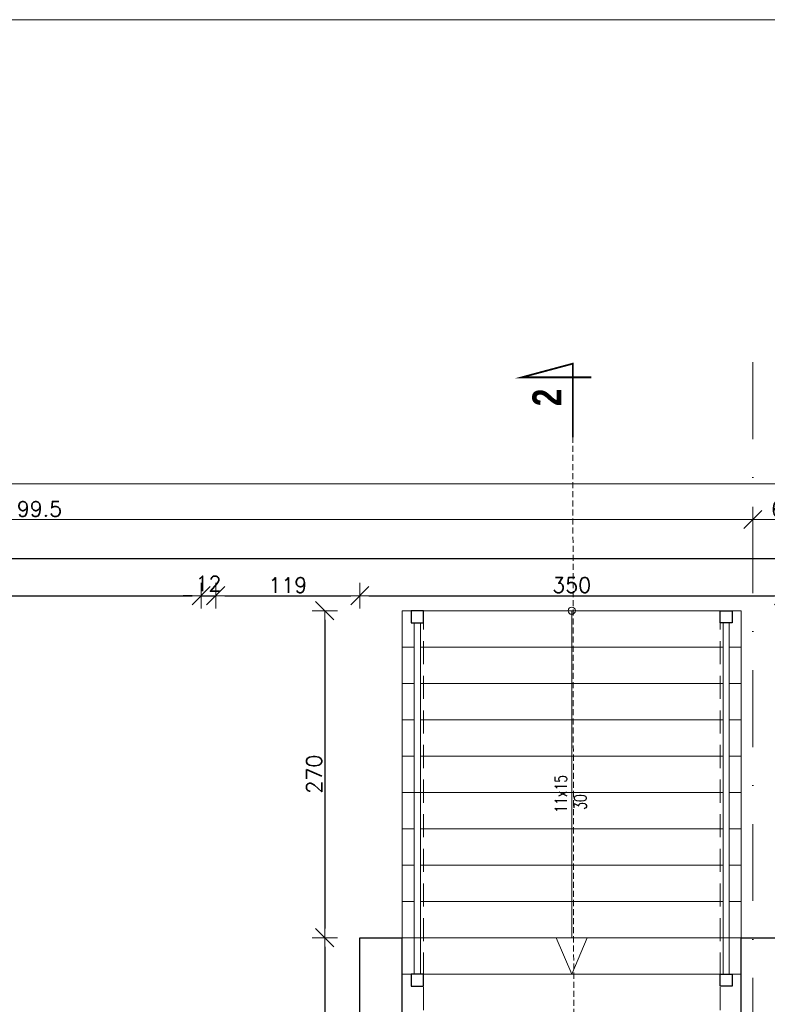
# Model space of a CAD drawing. Header units: millimetres. Extents: x 23192 to 177760, y -399809 to -79279.
# Tile 246 of 256: x 58332 to 58949, y -194104 to -193291. Entities that reach past the tile are written whole.
import ezdxf

# ---------------------------------------------------------------- set-up
doc = ezdxf.new("R2010")
doc.units = ezdxf.units.MM
for name, pattern in [('CARKOVANA', [7.5, 5, -2.5]), ('DASHDOT', [25.4, 12.7, -6.35, 0, -6.35]), ('HIDDEN', [9.525, 6.35, -3.175])]:
    doc.linetypes.add(name, pattern=pattern)
doc.layers.get('0').update_dxf_attribs({"lineweight": 0})
for name, color, linetype, lineweight in [('!! 0_ Istn-sciany', 3, 'Continuous', 30), ('!! 0_ Istn-widok', 1, 'Continuous', 15), ('!! 0_ Opis', 8, 'Continuous', 13), ('!! 0_Osie', 1, 'DASHDOT', 13), ('!! 0_Widok', 1, 'Continuous', 15), ('!! wymiary osi', 250, 'Continuous', 9), ('0-osie-liniA', 14, 'DASHDOT', 5)]:
    doc.layers.add(name, color=color, linetype=linetype, lineweight=lineweight)
doc.layers.add('!! 0_ramki', color=66, linetype='Continuous', lineweight=9, plot=False)
doc.layers.add('!! 1_Wyburzenia', color=252, linetype='CARKOVANA', lineweight=13, true_color=0x696969)
doc.styles.add('SIMPLEX', font='simplex.shx', dxfattribs={"width": 0.77})
doc.styles.add('STYLE7', font='ARIALNB.TTF')
doc.styles.add('TXT', font='simplex.shx')
doc.dimstyles.new('DIM50', dxfattribs={"dimscale": 5, "dimtxt": 2.5, "dimasz": 1.5, "dimexe": 0, "dimexo": 0, "dimgap": 0.5, "dimtad": 1, "dimdec": 4, "dimrnd": 0.5, "dimdsep": 46, "dimtxsty": 'TXT', "dimblk1": 'TICK1', "dimblk2": 'TICK1', "dimsah": 1, "dimcen": 0, "dimse1": 1, "dimse2": 1, "dimclrd": 1, "dimclre": 7, "dimclrt": 9, "dimadec": 0, "dimazin": 0, "dimtfac": 1, "dimtdec": 4, "dimtmove": 2, "dimatfit": 3, "dimldrblk": 'TICK1', "dimfxl": 1, "dimtolj": 1, "dimarcsym": 0})

# ---------------------------------------------------------------- blocks, each defined once
blk = doc.blocks.new('TICK1')
at = {"color": 0}
for p, q in [((0, -1.4), (0, 1.4)), ((0, 0), (-1, 0))]:
    blk.add_line(p, q, dxfattribs=at)
at = {"color": 2}
blk.add_line((-1, -1), (1, 1), dxfattribs=at)
blk = doc.blocks.new('*D3757')
at = {"layer": '!! wymiary osi', "color": 1, "lineweight": -2, "transparency": 16777216}
blk.add_line((48925.21, -193735.89), (54984.21, -193735.89), dxfattribs=at)
at = {"layer": 'DEFPOINTS', "color": 0, "transparency": 16777216}
for p in [(48917.71, -193635.47), (54991.71, -193635.47), (54991.71, -193735.89)]:
    blk.add_point(p, dxfattribs=at)
at = {"layer": '!! wymiary osi', "color": 1, "lineweight": -2, "transparency": 16777216, "xscale": 7.5, "yscale": 7.5, "zscale": 7.5, "rotation": 180}
blk.add_blockref('TICK1', (48917.71, -193735.89), dxfattribs=at)
at = {"layer": '!! wymiary osi', "color": 1, "lineweight": -2, "transparency": 16777216, "xscale": 7.5, "yscale": 7.5, "zscale": 7.5}
blk.add_blockref('TICK1', (54991.71, -193735.89), dxfattribs=at)
at = {"layer": '!! wymiary osi', "color": 9, "transparency": 16777216, "insert": (51954.71, -193727.14), "char_height": 12.5, "attachment_point": 5, "style": 'TXT'}
blk.add_mtext('\\A1;6074', dxfattribs=at)
blk = doc.blocks.new('*D3758')
at = {"layer": '!! wymiary osi', "color": 1, "lineweight": -2, "transparency": 16777216}
blk.add_line((48925.21, -193765.3), (50109.71, -193765.3), dxfattribs=at)
at = {"layer": 'DEFPOINTS', "color": 0, "transparency": 16777216}
for p in [(48917.71, -193721.87), (50117.21, -193721.87), (50117.21, -193765.3)]:
    blk.add_point(p, dxfattribs=at)
at = {"layer": '!! wymiary osi', "color": 1, "lineweight": -2, "transparency": 16777216, "xscale": 7.5, "yscale": 7.5, "zscale": 7.5, "rotation": 180}
blk.add_blockref('TICK1', (48917.71, -193765.3), dxfattribs=at)
at = {"layer": '!! wymiary osi', "color": 1, "lineweight": -2, "transparency": 16777216, "xscale": 7.5, "yscale": 7.5, "zscale": 7.5}
blk.add_blockref('TICK1', (50117.21, -193765.3), dxfattribs=at)
at = {"layer": '!! wymiary osi', "color": 9, "transparency": 16777216, "insert": (49517.46, -193756.55), "char_height": 12.5, "attachment_point": 5, "style": 'TXT'}
blk.add_mtext('\\A1;1199.5', dxfattribs=at)
blk = doc.blocks.new('*D3759')
at = {"layer": '!! wymiary osi', "color": 1, "lineweight": -2, "transparency": 16777216}
blk.add_line((50124.71, -193765.3), (50177.21, -193765.3), dxfattribs=at)
at = {"layer": 'DEFPOINTS', "color": 0, "transparency": 16777216}
for p in [(50117.21, -193721.87), (50184.71, -193765.3), (50184.71, -193765.3)]:
    blk.add_point(p, dxfattribs=at)
at = {"layer": '!! wymiary osi', "color": 1, "lineweight": -2, "transparency": 16777216, "xscale": 7.5, "yscale": 7.5, "zscale": 7.5, "rotation": 180}
blk.add_blockref('TICK1', (50117.21, -193765.3), dxfattribs=at)
at = {"layer": '!! wymiary osi', "color": 1, "lineweight": -2, "transparency": 16777216, "xscale": 7.5, "yscale": 7.5, "zscale": 7.5}
blk.add_blockref('TICK1', (50184.71, -193765.3), dxfattribs=at)
at = {"layer": '!! wymiary osi', "color": 9, "transparency": 16777216, "insert": (50150.96, -193756.55), "char_height": 12.5, "attachment_point": 5, "style": 'TXT'}
blk.add_mtext('\\A1;67.5', dxfattribs=at)
blk = doc.blocks.new('*D2644')
at = {"layer": '!! wymiary osi', "color": 1, "lineweight": -2, "transparency": 16777216}
blk.add_line((57702.07, -193736.14), (60461.07, -193736.14), dxfattribs=at)
at = {"layer": 'DEFPOINTS', "color": 0, "transparency": 16777216}
for p in [(60468.57, -193736.14), (57694.57, -194252.65), (60468.57, -194252.65)]:
    blk.add_point(p, dxfattribs=at)
at = {"layer": '!! wymiary osi', "color": 1, "lineweight": -2, "transparency": 16777216, "xscale": 7.5, "yscale": 7.5, "zscale": 7.5, "rotation": 180}
blk.add_blockref('TICK1', (57694.57, -193736.14), dxfattribs=at)
at = {"layer": '!! wymiary osi', "color": 1, "lineweight": -2, "transparency": 16777216, "xscale": 7.5, "yscale": 7.5, "zscale": 7.5}
blk.add_blockref('TICK1', (60468.57, -193736.14), dxfattribs=at)
at = {"layer": '!! wymiary osi', "color": 9, "transparency": 16777216, "insert": (59081.57, -193727.39), "char_height": 12.5, "attachment_point": 5, "style": 'TXT'}
blk.add_mtext('\\A1;2774', dxfattribs=at)
blk = doc.blocks.new('*D2647')
at = {"layer": '!! wymiary osi', "color": 1, "lineweight": -2, "transparency": 16777216}
blk.add_line((58583.59, -193786.63), (58583.59, -194041.63), dxfattribs=at)
at = {"layer": 'DEFPOINTS', "color": 0, "transparency": 16777216}
for p in [(58669.25, -193779.13), (58583.59, -194049.13), (58669.25, -194049.13)]:
    blk.add_point(p, dxfattribs=at)
at = {"layer": '!! wymiary osi', "color": 1, "lineweight": -2, "transparency": 16777216, "xscale": 7.5, "yscale": 7.5, "zscale": 7.5}
for p, rotation in [((58583.59, -193779.13), 90), ((58583.59, -194049.13), 270)]:
    blk.add_blockref('TICK1', p, dxfattribs=dict(at, rotation=rotation))
at = {"layer": '!! wymiary osi', "color": 9, "transparency": 16777216, "insert": (58574.84, -193914.13), "char_height": 12.5, "attachment_point": 5, "rotation": 90, "style": 'TXT'}
blk.add_mtext('\\A1;270', dxfattribs=at)
blk = doc.blocks.new('*D2648')
at = {"layer": '!! wymiary osi', "color": 1, "lineweight": -2, "transparency": 16777216}
blk.add_line((58583.59, -194056.63), (58583.59, -194301.63), dxfattribs=at)
at = {"layer": 'DEFPOINTS', "color": 0, "transparency": 16777216}
for p in [(58634.25, -194049.13), (58583.59, -194309.13), (58634.25, -194309.13)]:
    blk.add_point(p, dxfattribs=at)
at = {"layer": '!! wymiary osi', "color": 1, "lineweight": -2, "transparency": 16777216, "xscale": 7.5, "yscale": 7.5, "zscale": 7.5}
for p, rotation in [((58583.59, -194049.13), 90), ((58583.59, -194309.13), 270)]:
    blk.add_blockref('TICK1', p, dxfattribs=dict(at, rotation=rotation))
at = {"layer": '!! wymiary osi', "color": 9, "transparency": 16777216, "insert": (58574.84, -194179.13), "char_height": 12.5, "attachment_point": 5, "rotation": 90, "style": 'TXT'}
blk.add_mtext('\\A1;260', dxfattribs=at)
blk = doc.blocks.new('*D2650')
at = {"layer": '!! wymiary osi', "color": 1, "lineweight": -2, "transparency": 16777216}
blk.add_line((57757.07, -193766.76), (58474.07, -193766.76), dxfattribs=at)
at = {"layer": 'DEFPOINTS', "color": 0, "transparency": 16777216}
for p in [(58481.57, -193766.76), (57749.57, -194351.88), (58481.57, -194353.13)]:
    blk.add_point(p, dxfattribs=at)
at = {"layer": '!! wymiary osi', "color": 1, "lineweight": -2, "transparency": 16777216, "xscale": 7.5, "yscale": 7.5, "zscale": 7.5, "rotation": 180}
blk.add_blockref('TICK1', (57749.57, -193766.76), dxfattribs=at)
at = {"layer": '!! wymiary osi', "color": 1, "lineweight": -2, "transparency": 16777216, "xscale": 7.5, "yscale": 7.5, "zscale": 7.5}
blk.add_blockref('TICK1', (58481.57, -193766.76), dxfattribs=at)
at = {"layer": '!! wymiary osi', "color": 9, "transparency": 16777216, "insert": (58115.57, -193758.01), "char_height": 12.5, "attachment_point": 5, "style": 'TXT'}
blk.add_mtext('\\A1;732', dxfattribs=at)
blk = doc.blocks.new('*D2651')
at = {"layer": '!! wymiary osi', "color": 1, "lineweight": -2, "transparency": 16777216}
for p, q in [((58474.07, -193766.76), (58466.57, -193766.76)), ((58481.57, -193766.76), (58493.57, -193766.76)), ((58501.07, -193766.76), (58508.57, -193766.76))]:
    blk.add_line(p, q, dxfattribs=at)
at = {"layer": 'DEFPOINTS', "color": 0, "transparency": 16777216}
for p in [(58493.57, -193766.76), (58481.57, -194353.13), (58493.57, -194353.13)]:
    blk.add_point(p, dxfattribs=at)
at = {"layer": '!! wymiary osi', "color": 1, "lineweight": -2, "transparency": 16777216, "xscale": 7.5, "yscale": 7.5, "zscale": 7.5}
blk.add_blockref('TICK1', (58481.57, -193766.76), dxfattribs=at)
at = {"layer": '!! wymiary osi', "color": 1, "lineweight": -2, "transparency": 16777216, "xscale": 7.5, "yscale": 7.5, "zscale": 7.5, "rotation": 180}
blk.add_blockref('TICK1', (58493.57, -193766.76), dxfattribs=at)
at = {"layer": '!! wymiary osi', "color": 9, "transparency": 16777216, "insert": (58487.57, -193756.76), "char_height": 12.5, "attachment_point": 5, "style": 'TXT'}
blk.add_mtext('\\A1;12', dxfattribs=at)
blk = doc.blocks.new('*D2652')
at = {"layer": '!! wymiary osi', "color": 1, "lineweight": -2, "transparency": 16777216}
blk.add_line((58501.07, -193766.76), (58605.07, -193766.76), dxfattribs=at)
at = {"layer": 'DEFPOINTS', "color": 0, "transparency": 16777216}
for p in [(58612.57, -193766.76), (58612.57, -194049.13), (58493.57, -194353.13)]:
    blk.add_point(p, dxfattribs=at)
at = {"layer": '!! wymiary osi', "color": 1, "lineweight": -2, "transparency": 16777216, "xscale": 7.5, "yscale": 7.5, "zscale": 7.5, "rotation": 180}
blk.add_blockref('TICK1', (58493.57, -193766.76), dxfattribs=at)
at = {"layer": '!! wymiary osi', "color": 1, "lineweight": -2, "transparency": 16777216, "xscale": 7.5, "yscale": 7.5, "zscale": 7.5}
blk.add_blockref('TICK1', (58612.57, -193766.76), dxfattribs=at)
at = {"layer": '!! wymiary osi', "color": 9, "transparency": 16777216, "insert": (58553.07, -193758.01), "char_height": 12.5, "attachment_point": 5, "style": 'TXT'}
blk.add_mtext('\\A1;119', dxfattribs=at)
blk = doc.blocks.new('*D2653')
at = {"layer": '!! wymiary osi', "color": 1, "lineweight": -2, "transparency": 16777216}
blk.add_line((58620.07, -193766.76), (58955.07, -193766.76), dxfattribs=at)
at = {"layer": 'DEFPOINTS', "color": 0, "transparency": 16777216}
for p in [(58962.57, -193766.76), (58612.57, -194049.13), (58962.57, -194049.13)]:
    blk.add_point(p, dxfattribs=at)
at = {"layer": '!! wymiary osi', "color": 1, "lineweight": -2, "transparency": 16777216, "xscale": 7.5, "yscale": 7.5, "zscale": 7.5, "rotation": 180}
blk.add_blockref('TICK1', (58612.57, -193766.76), dxfattribs=at)
at = {"layer": '!! wymiary osi', "color": 1, "lineweight": -2, "transparency": 16777216, "xscale": 7.5, "yscale": 7.5, "zscale": 7.5}
blk.add_blockref('TICK1', (58962.57, -193766.76), dxfattribs=at)
at = {"layer": '!! wymiary osi', "color": 9, "transparency": 16777216, "insert": (58787.57, -193758.01), "char_height": 12.5, "attachment_point": 5, "style": 'TXT'}
blk.add_mtext('\\A1;350', dxfattribs=at)
blk = doc.blocks.new('oznaczenie przekroi')
at = {"layer": '!! 0_ Opis', "color": 2, "const_width": 1.44}
blk.add_lwpolyline([(86028.17, -193635.96), (86028.17, -193575.13), (85986.1, -193586.41), (86043.37, -193586.41)], dxfattribs=at)
blk.add_lwpolyline([(86028.17, -193635.96), (86028.17, -193575.13), (85986.1, -193586.41), (86043.37, -193586.41)], dxfattribs=at)
at = {"layer": '!! 1_Wyburzenia'}
blk.add_lwpolyline([(86031.8, -195890.51), (86028.17, -193635.96)], dxfattribs=at)
at = {"layer": '!! 0_ Opis', "color": 9, "style": 'STYLE7', "text_generation_flag": 6, "width": 0.95}
blk.add_text('2', height=24, rotation=270, dxfattribs=at).set_placement((86018.78, -193610.3))
blk = doc.blocks.new('BLOK OSI')
at = {"layer": '0-osie-liniA', "ltscale": 5}
blk.add_lwpolyline([(50117.21142, -193635.47368), (50117.21142, -195993.9543)], dxfattribs=at)
at = {"layer": '!! wymiary osi'}
dim = blk.add_aligned_dim(p1=(48917.71142, -193635.47368), p2=(54991.71142, -193635.47368), distance=-100.4179, dimstyle='DIM50', dxfattribs=at)
dim.commit()
dim.dimension.update_dxf_attribs({"geometry": '*D3757', "text_midpoint": (51954.71142, -193727.14158)})
for base, p1, p2, picture, middle in [((50117.21142, -193765.29711), (48917.71142, -193721.87385), (50117.21142, -193721.87385), '*D3758', (49517.46142, -193756.54711)), ((50184.71142, -193765.29711), (50117.21142, -193721.87385), (50184.71142, -193765.29711), '*D3759', (50150.96142, -193756.54711))]:
    dim = blk.add_linear_dim(base=base, p1=p1, p2=p2, dimstyle='DIM50', dxfattribs=at)
    dim.commit()
    dim.dimension.update_dxf_attribs({"geometry": picture, "text_midpoint": middle})

msp = doc.modelspace()

# ---------------------------------------------------------------- linework, layer by layer
at = {"layer": '!! 0_ Istn-sciany'}
for p, q in [((58612.56735, -194309.12813), (58612.56735, -194049.12813)), ((58612.56735, -194049.12813), (58647.56735, -194049.12813)), ((58647.56735, -194309.12813), (58647.56735, -194049.12813)), ((58927.56735, -194309.12813), (58927.56735, -194049.12813)), ((58927.56735, -194049.12813), (58962.56735, -194049.12813))]:
    msp.add_line(p, q, dxfattribs=at)
for points in [[(58655.06735, -193789.12813), (58665.06735, -193789.12813), (58665.06735, -193779.12813), (58655.06735, -193779.12813)], [(58920.06735, -193789.12813), (58910.06735, -193789.12813), (58910.06735, -193779.12813), (58920.06735, -193779.12813)], [(58655.06735, -194089.12813), (58665.06735, -194089.12813), (58665.06735, -194079.12813), (58655.06735, -194079.12813)], [(58920.06735, -194089.12813), (58910.06735, -194089.12813), (58910.06735, -194079.12813), (58920.06735, -194079.12813)]]:
    msp.add_lwpolyline(points, close=True, dxfattribs=at)
at = {"layer": '!! 0_ Istn-widok'}
for p, q in [((58647.56735, -194049.12813), (58647.56735, -193779.12813)), ((58927.56735, -194049.12813), (58927.56735, -193779.12813)), ((58657.56735, -194079.12813), (58657.56735, -193789.12813)), ((58662.56735, -194079.12813), (58662.56735, -193789.12813)), ((58912.56735, -194079.12813), (58912.56735, -193789.12813)), ((58917.56735, -194079.12813), (58917.56735, -193789.12813))]:
    msp.add_line(p, q, dxfattribs=at)
at = {"layer": '!! 0_ Istn-widok', "linetype": 'HIDDEN', "ltscale": 3}
for p, q in [((58665.06735, -194309.12813), (58665.06735, -193779.12813)), ((58910.06735, -194309.12813), (58910.06735, -193779.12813)), ((58647.56735, -194049.12813), (58927.56735, -194049.12813))]:
    msp.add_line(p, q, dxfattribs=at)
at = {"layer": '!! 0_ Istn-widok'}
for points in [[(58647.56735, -193779.12813), (58927.56735, -193779.12813)], [(58787.56735, -193779.12813), (58787.56735, -194049.12813)], [(58647.56735, -193809.12813), (58657.56735, -193809.12813)], [(58662.56735, -193809.12813), (58912.56735, -193809.12813)], [(58917.56735, -193809.12813), (58927.56735, -193809.12813)], [(58647.56735, -193839.12813), (58657.56735, -193839.12813)], [(58662.56735, -193839.12813), (58912.56735, -193839.12813)], [(58917.56735, -193839.12813), (58927.56735, -193839.12813)], [(58647.56735, -193869.12813), (58657.56735, -193869.12813)], [(58662.56735, -193869.12813), (58912.56735, -193869.12813)], [(58917.56735, -193869.12813), (58927.56735, -193869.12813)], [(58647.56735, -193899.12813), (58657.56735, -193899.12813)], [(58662.56735, -193899.12813), (58912.56735, -193899.12813)], [(58917.56735, -193899.12813), (58927.56735, -193899.12813)], [(58647.56735, -193929.12813), (58912.56735, -193929.12813)], [(58917.56735, -193929.12813), (58927.56735, -193929.12813)], [(58647.56735, -193959.12813), (58657.56735, -193959.12813)], [(58662.56735, -193959.12813), (58912.56735, -193959.12813)], [(58917.56735, -193959.12813), (58927.56735, -193959.12813)], [(58647.56735, -193989.12813), (58657.56735, -193989.12813)], [(58662.56735, -193989.12813), (58912.56735, -193989.12813)], [(58917.56735, -193989.12813), (58927.56735, -193989.12813)], [(58647.56735, -194019.12813), (58657.56735, -194019.12813)], [(58662.56735, -194019.12813), (58912.56735, -194019.12813)], [(58917.56735, -194019.12813), (58927.56735, -194019.12813)], [(58647.56735, -194049.12813), (58657.56735, -194049.12813)], [(58662.56735, -194049.12813), (58912.56735, -194049.12813)], [(58917.56735, -194049.12813), (58927.56735, -194049.12813)], [(58647.56735, -194079.12813), (58927.56735, -194079.12813)]]:
    msp.add_lwpolyline(points, dxfattribs=at)
msp.add_circle((58787.56735, -193779.12813), 3, dxfattribs=at)
at = {"layer": '!! 0_ramki'}
msp.add_lwpolyline([(57385.28509, -193291.11623), (61585.28509, -193291.11623), (61585.28509, -196261.11623), (57385.28509, -196261.11623)], close=True, dxfattribs=at)
at = {"layer": '!! 0_Widok'}
for points in [[(58787.56735, -194079.12813), (58774.68343, -194049.12813)], [(58787.56735, -194079.12813), (58800.45126, -194049.12813)]]:
    msp.add_lwpolyline(points, dxfattribs=at)

# ---------------------------------------------------------------- block references
at = {"layer": '!! 0_Osie'}
msp.add_blockref('BLOK OSI', (8819.85593, 61.46017), dxfattribs=at)
at = {"layer": '!! 1_Wyburzenia'}
msp.add_blockref('oznaczenie przekroi', (-27239.68678, 0), dxfattribs=at)

# ---------------------------------------------------------------- texts
at = {"layer": '!! 0_ Opis', "style": 'SIMPLEX', "width": 0.75}
for s, p in [('11x15', (58783.53306, -193945.92653)), ('30', (58799.68413, -193943.60688))]:
    msp.add_text(s, height=10, rotation=90, dxfattribs=at).set_placement(p)

# ---------------------------------------------------------------- dimensions: what is measured, and where the dimension line sits
at = {"layer": '!! wymiary osi'}
for base, p1, p2, picture, middle in [((60468.56735, -193736.1422), (57694.56735, -194252.65409), (60468.56735, -194252.65409), '*D2644', (59081.56735, -193727.3922)), ((58481.56735, -193766.7596), (57749.56735, -194351.87813), (58481.56735, -194353.12813), '*D2650', (58115.56735, -193758.0096)), ((58493.56735, -193766.7596), (58481.56735, -194353.12813), (58493.56735, -194353.12813), '*D2651', (58487.56735, -193756.7596)), ((58612.56735, -193766.7596), (58493.56735, -194353.12813), (58612.56735, -194049.12813), '*D2652', (58553.06735, -193758.0096)), ((58962.56735, -193766.7596), (58612.56735, -194049.12813), (58962.56735, -194049.12813), '*D2653', (58787.56735, -193758.0096))]:
    dim = msp.add_linear_dim(base=base, p1=p1, p2=p2, dimstyle='DIM50', dxfattribs=at)
    dim.commit()
    dim.dimension.update_dxf_attribs({"geometry": picture, "text_midpoint": middle})
for base, p1, p2, picture, middle in [((58583.5946, -194049.12813), (58669.24777, -193779.12813), (58669.24777, -194049.12813), '*D2647', (58574.8446, -193914.12813)), ((58583.5946, -194309.12813), (58634.24777, -194049.12813), (58634.24777, -194309.12813), '*D2648', (58574.8446, -194179.12813))]:
    dim = msp.add_linear_dim(base=base, p1=p1, p2=p2, angle=90, dimstyle='DIM50', dxfattribs=at)
    dim.commit()
    dim.dimension.update_dxf_attribs({"geometry": picture, "text_midpoint": middle})

doc.saveas('drawing.dxf')
